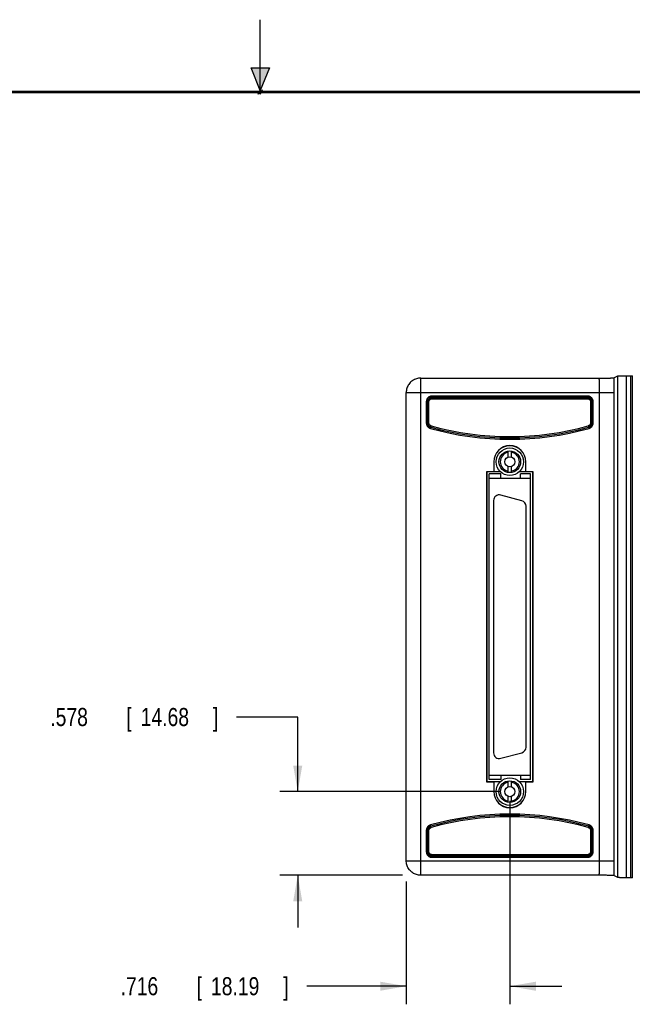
# Model space of a CAD drawing. Header units: inches. Extents: x 0 to 22, y 0 to 17.
# Tile 15 of 30: x 9.3 to 13.6, y 10.2 to 17. Entities that reach past the tile are written whole.
import ezdxf

# ---------------------------------------------------------------- set-up
doc = ezdxf.new("R2010")
doc.units = ezdxf.units.IN
doc.header["$LTSCALE"] = 1.21
doc.header["$MEASUREMENT"] = 0
doc.layers.get('0').update_dxf_attribs({"linetype": 'CONTINUOUS'})
doc.layers.add('DIMENSIONS', color=7, linetype='CONTINUOUS')
doc.styles.get("Standard").update_dxf_attribs({"font": 'txt', "width": 0.8})
doc.dimstyles.new('DIMSTYLE_1', dxfattribs={"dimtxt": 0.125, "dimasz": 0.18, "dimexe": 0.18, "dimexo": 0.0625, "dimgap": 0.09, "dimtad": 0, "dimtih": 1, "dimtoh": 1, "dimdec": 3, "dimzin": 4, "dimdsep": 46, "dimtxsty": 'STANDARD', "dimblk": '_FILLED', "dimblk1": '_FILLED', "dimblk2": '_FILLED', "dimcen": 0.09, "dimadec": 0, "dimazin": 0, "dimtp": 0.001, "dimtm": 0.001, "dimtfac": 1, "dimtdec": 3, "dimtofl": 0, "dimtmove": 0, "dimatfit": 3, "dimldrblk": '_FILLED', "dimfxl": 1, "dimtolj": 1, "dimtzin": 4, "dimarcsym": 0})

# ---------------------------------------------------------------- blocks, each defined once
blk = doc.blocks.new('_FILLED')
at = {"color": 0, "linetype": 'BYBLOCK'}
blk.add_solid([(0, 0), (-1, 0.174), (-1, -0.174)], dxfattribs=at)
blk = doc.blocks.new('*D8')
at = {"layer": 'DIMENSIONS', "color": 2, "linetype": 'CONTINUOUS'}
for p, q in [((11.2588, 12.181), (10.8352, 12.181)), ((11.2588, 11.6651), (11.2588, 12.181)), ((12.6625, 11.6651), (11.1338, 11.6651)), ((11.9828, 11.0873), (11.1338, 11.0873)), ((11.2588, 11.0873), (11.2588, 10.7273))]:
    blk.add_line(p, q, dxfattribs=at)
at = {"layer": 'DIMENSIONS', "color": 2, "linetype": 'CONTINUOUS', "xscale": 0.18, "yscale": 0.18, "zscale": 0.18}
for p, rotation in [((11.2588, 11.6651), 270), ((11.2588, 11.0873), 90)]:
    blk.add_blockref('_FILLED', p, dxfattribs=dict(at, rotation=rotation))
at = {"layer": 'DIMENSIONS', "color": 2, "linetype": 'CONTINUOUS', "width": 0.8}
for s, p in [('[', (10.0727, 12.1185)), (']', (10.6727, 12.1185)), ('.578', (9.5477, 12.1185)), ('14.68', (10.1727, 12.1185))]:
    blk.add_text(s, height=0.125, dxfattribs=at).set_placement(p)
blk = doc.blocks.new('*D9')
at = {"layer": 'DIMENSIONS', "color": 2, "linetype": 'CONTINUOUS'}
for p, q in [((12.725, 11.6026), (12.725, 10.1955)), ((12.0088, 11.0445), (12.0088, 10.1955)), ((12.0088, 10.3205), (11.3213, 10.3205)), ((12.725, 10.3205), (13.085, 10.3205))]:
    blk.add_line(p, q, dxfattribs=at)
at = {"layer": 'DIMENSIONS', "color": 2, "linetype": 'CONTINUOUS', "xscale": 0.18, "yscale": 0.18, "zscale": 0.18}
blk.add_blockref('_FILLED', (12.0088, 10.3205), dxfattribs=at)
at = {"layer": 'DIMENSIONS', "color": 2, "linetype": 'CONTINUOUS', "xscale": 0.18, "yscale": 0.18, "zscale": 0.18, "rotation": 180}
blk.add_blockref('_FILLED', (12.725, 10.3205), dxfattribs=at)
at = {"layer": 'DIMENSIONS', "color": 2, "linetype": 'CONTINUOUS', "width": 0.8}
for s, p in [('.716', (10.0338, 10.258)), ('[', (10.5588, 10.258)), ('18.19', (10.6588, 10.258)), (']', (11.1588, 10.258))]:
    blk.add_text(s, height=0.125, dxfattribs=at).set_placement(p)

msp = doc.modelspace()

# ---------------------------------------------------------------- hatches: boundary and pattern name
at = {"linetype": 'CONTINUOUS'}
msp.add_hatch(color=2, dxfattribs=at).paths.add_polyline_path([(11, 16.51), (10.9375, 16.6663), (11.0625, 16.6663)])

# ---------------------------------------------------------------- linework, layer by layer
at = {"color": 2, "linetype": 'CONTINUOUS'}
for p, q in [((11, 16.485), (11, 17)), ((11, 16.51), (10.9375, 16.6663)), ((10.9375, 16.6663), (11.0625, 16.6663)), ((11.0625, 16.6663), (11, 16.51)), ((11.015, 16.515), (10.985, 16.485)), ((10.985, 16.485), (11, 16.515)), ((11, 16.485), (11.015, 16.515))]:
    msp.add_line(p, q, dxfattribs=at)
at = {"color": 7, "linetype": 'CONTINUOUS'}
for p, q in [((12.1088, 11.0873), (12.1088, 14.5229)), ((12.1088, 14.5229), (13.3402, 14.5229)), ((13.3412, 14.5229), (13.3402, 14.5229)), ((13.4432, 14.5244), (13.4728, 14.5392)), ((13.4728, 11.071), (13.4728, 14.5392)), ((13.5307, 11.0705), (13.5307, 14.5397)), ((13.5307, 14.5397), (13.5598, 14.5397)), ((13.5598, 14.5397), (13.5598, 11.0705)), ((13.572, 14.5396), (13.572, 11.0706)), ((13.572, 14.5396), (13.5725, 14.5394)), ((12.0088, 11.1873), (12.0088, 14.4229)), ((12.0088, 14.4229), (13.4437, 14.4229)), ((12.1478, 14.3598), (12.1478, 14.2131)), ((12.1568, 14.3598), (12.1478, 14.3598)), ((12.1568, 14.3598), (12.1568, 14.2131)), ((12.1568, 14.2131), (12.1568, 14.3598)), ((12.1568, 14.3598), (12.1568, 14.3598)), ((12.1658, 14.3598), (12.1568, 14.3598)), ((12.1658, 14.2131), (12.1658, 14.3598)), ((12.1868, 14.3898), (12.1868, 14.3988)), ((13.2622, 14.3988), (12.1868, 14.3988)), ((12.1868, 14.3808), (12.1868, 14.3898)), ((12.1868, 14.3898), (12.1868, 14.3898)), ((12.1868, 14.3898), (13.2622, 14.3898)), ((13.2622, 14.3898), (12.1868, 14.3898)), ((12.1868, 14.3808), (13.2622, 14.3808)), ((13.2622, 14.3898), (13.2622, 14.3988)), ((13.2622, 14.3898), (13.2622, 14.3898)), ((13.2622, 14.3808), (13.2622, 14.3898)), ((13.2832, 14.3598), (13.2832, 14.2131)), ((13.2832, 14.3598), (13.2922, 14.3598)), ((13.2922, 14.3598), (13.2922, 14.3598)), ((13.2922, 14.3598), (13.2922, 14.2131)), ((13.2922, 14.2131), (13.2922, 14.3598)), ((13.2922, 14.3598), (13.3012, 14.3598)), ((13.3012, 14.2131), (13.3012, 14.3598)), ((13.3437, 14.4229), (13.3437, 11.1873)), ((13.4437, 14.4229), (13.4437, 11.1873)), ((12.1568, 14.2131), (12.1478, 14.2131)), ((12.1568, 14.2131), (12.1568, 14.2131)), ((12.1658, 14.2131), (12.1568, 14.2131)), ((12.1787, 14.1842), (12.1763, 14.1756)), ((12.1787, 14.1842), (12.1788, 14.1843)), ((12.1812, 14.1929), (12.1788, 14.1843)), ((13.2678, 14.1929), (13.2702, 14.1843)), ((13.2703, 14.1842), (13.2702, 14.1843)), ((13.2703, 14.1842), (13.2727, 14.1756)), ((13.2832, 14.2131), (13.2922, 14.2131)), ((13.2922, 14.2131), (13.2922, 14.2131)), ((13.2922, 14.2131), (13.3012, 14.2131)), ((12.7107, 14.0187), (12.7107, 13.9771)), ((12.7377, 13.9778), (12.7377, 14.0191)), ((12.6139, 13.9451), (12.6139, 13.8762)), ((12.6139, 13.9451), (12.615, 13.9451)), ((12.615, 13.9451), (12.615, 13.8751)), ((12.7107, 13.9132), (12.7107, 13.8715)), ((12.7377, 13.8712), (12.7377, 13.9125)), ((12.835, 13.8751), (12.835, 13.9451)), ((12.8361, 13.9451), (12.835, 13.9451)), ((12.8361, 13.8762), (12.8361, 13.9451)), ((12.5639, 13.8762), (12.5639, 11.7341)), ((12.5639, 13.8762), (12.565, 13.8751)), ((12.6139, 13.8762), (12.5639, 13.8762)), ((12.565, 13.8751), (12.565, 11.7351)), ((12.6608, 13.8751), (12.565, 13.8751)), ((12.5813, 11.748), (12.5813, 13.8622)), ((12.662, 13.8622), (12.5813, 13.8622)), ((12.5813, 13.8307), (12.8687, 13.8307)), ((12.6139, 13.8762), (12.615, 13.8751)), ((12.662, 13.8307), (12.662, 13.8622)), ((12.885, 13.8751), (12.7892, 13.8751)), ((12.7998, 13.8307), (12.7998, 13.8622)), ((12.8687, 13.8622), (12.7998, 13.8622)), ((12.8361, 13.8762), (12.835, 13.8751)), ((12.8861, 13.8762), (12.8361, 13.8762)), ((12.8687, 11.748), (12.8687, 13.8622)), ((12.8861, 13.8762), (12.885, 13.8751)), ((12.885, 11.7351), (12.885, 13.8751)), ((12.8861, 11.7341), (12.8861, 13.8762)), ((12.808, 13.6758), (12.6624, 13.7148)), ((12.6128, 13.6768), (12.6128, 11.9335)), ((12.8372, 11.9725), (12.8372, 13.6377)), ((12.6624, 11.8954), (12.808, 11.9345)), ((12.5813, 11.7795), (12.8687, 11.7795)), ((12.662, 11.7795), (12.662, 11.748)), ((12.7998, 11.7795), (12.7998, 11.748)), ((12.5639, 11.7341), (12.565, 11.7351)), ((12.5639, 11.7341), (12.6139, 11.7341)), ((12.565, 11.7351), (12.6608, 11.7351)), ((12.662, 11.748), (12.5813, 11.748)), ((12.6139, 11.7341), (12.615, 11.7351)), ((12.6139, 11.7341), (12.6139, 11.6651)), ((12.615, 11.7351), (12.615, 11.6651)), ((12.7107, 11.7387), (12.7107, 11.6971)), ((12.7377, 11.6978), (12.7377, 11.7391)), ((12.7892, 11.7351), (12.885, 11.7351)), ((12.8687, 11.748), (12.7998, 11.748)), ((12.835, 11.6651), (12.835, 11.7351)), ((12.8361, 11.7341), (12.835, 11.7351)), ((12.8361, 11.6651), (12.8361, 11.7341)), ((12.8361, 11.7341), (12.8861, 11.7341)), ((12.8861, 11.7341), (12.885, 11.7351)), ((12.6139, 11.6651), (12.615, 11.6651)), ((12.8361, 11.6651), (12.835, 11.6651)), ((12.7107, 11.6332), (12.7107, 11.5915)), ((12.7377, 11.5912), (12.7377, 11.6325)), ((12.1787, 11.426), (12.1763, 11.4347)), ((13.2703, 11.426), (13.2727, 11.4347)), ((12.1478, 11.3971), (12.1478, 11.2504)), ((12.1568, 11.3971), (12.1478, 11.3971)), ((12.1568, 11.3971), (12.1568, 11.2504)), ((12.1568, 11.2505), (12.1568, 11.3971)), ((12.1568, 11.3971), (12.1568, 11.3971)), ((12.1658, 11.3971), (12.1568, 11.3971)), ((12.1658, 11.2505), (12.1658, 11.3971)), ((12.1787, 11.426), (12.1788, 11.426)), ((12.1812, 11.4173), (12.1788, 11.426)), ((13.2678, 11.4173), (13.2702, 11.426)), ((13.2703, 11.426), (13.2702, 11.426)), ((13.2832, 11.3971), (13.2832, 11.2505)), ((13.2832, 11.3971), (13.2922, 11.3971)), ((13.2922, 11.3971), (13.2922, 11.2505)), ((13.2922, 11.2504), (13.2922, 11.3971)), ((13.2922, 11.3971), (13.3012, 11.3971)), ((13.2922, 11.3971), (13.2922, 11.3971)), ((13.3012, 11.2504), (13.3012, 11.3971)), ((12.1568, 11.2504), (12.1478, 11.2504)), ((12.1658, 11.2505), (12.1568, 11.2505)), ((12.1568, 11.2504), (12.1568, 11.2505)), ((12.1868, 11.2295), (12.1868, 11.2205)), ((13.2622, 11.2295), (12.1868, 11.2295)), ((13.2622, 11.2295), (13.2622, 11.2205)), ((13.2832, 11.2505), (13.2922, 11.2505)), ((13.2922, 11.2504), (13.2922, 11.2505)), ((13.2922, 11.2504), (13.3012, 11.2504)), ((12.0088, 11.1873), (13.4437, 11.1873)), ((13.2622, 11.2205), (12.1868, 11.2205)), ((12.1868, 11.2204), (12.1868, 11.2205)), ((12.1868, 11.2204), (12.1868, 11.2114)), ((12.1868, 11.2204), (13.2622, 11.2204)), ((12.1868, 11.2114), (13.2622, 11.2114)), ((13.2622, 11.2204), (13.2622, 11.2205)), ((13.2622, 11.2204), (13.2622, 11.2114)), ((13.3402, 11.0873), (12.1088, 11.0873)), ((13.3402, 11.0873), (13.3412, 11.0873)), ((13.4728, 11.071), (13.4432, 11.0858)), ((13.5598, 11.0705), (13.5307, 11.0705)), ((13.5725, 11.0709), (13.572, 11.0706))]:
    msp.add_line(p, q, dxfattribs=at)
at = {"color": 7, "linetype": 'CONTINUOUS', "const_width": 0.02}
msp.add_lwpolyline([(21.5, 16.5), (0.5, 16.5)], dxfattribs=at)
at = {"color": 7, "linetype": 'CONTINUOUS'}
for points in [[(12.1088, 14.5229), (12.1014, 14.5226), (12.0941, 14.5218), (12.0869, 14.5205), (12.0798, 14.5186), (12.0728, 14.5162), (12.0661, 14.5133), (12.0595, 14.5099), (12.0532, 14.5061), (12.0472, 14.5017), (12.0415, 14.4969), (12.0361, 14.4917), (12.0312, 14.486), (12.0267, 14.48), (12.0226, 14.4737), (12.019, 14.467), (12.0159, 14.4601), (12.0134, 14.4529), (12.0114, 14.4456), (12.0099, 14.4381), (12.0091, 14.4305), (12.0088, 14.4229)], [(12.1088, 11.0873), (12.1013, 11.0876), (12.0938, 11.0885), (12.0866, 11.0898), (12.0795, 11.0917), (12.0728, 11.094), (12.066, 11.0969), (12.0598, 11.1001), (12.0537, 11.1039), (12.0479, 11.108), (12.0426, 11.1124), (12.0373, 11.1174), (12.0326, 11.1225), (12.0283, 11.1279), (12.0242, 11.1339), (12.0206, 11.1401), (12.0176, 11.1463), (12.0149, 11.153), (12.0126, 11.16), (12.0108, 11.167), (12.0096, 11.1742), (12.0089, 11.1816), (12.0088, 11.1873)]]:
    msp.add_lwpolyline(points, dxfattribs=at)
for centre, radius in [((12.725, 13.9451), 0.095), ((12.725, 13.9451), 0.075), ((12.725, 13.9451), 0.035), ((12.725, 11.6651), 0.095), ((12.725, 11.6651), 0.075), ((12.725, 11.6651), 0.035)]:
    msp.add_circle(centre, radius, dxfattribs=at)
for centre, radius, start, end in [((12.7245, 16.1381), 2.0377, 254.39378, 285.60622), ((12.7245, 16.1381), 2.0287, 254.39378, 285.60622), ((12.7245, 16.1381), 2.0287, 254.39466, 285.60534), ((12.7245, 16.1381), 2.0197, 254.39466, 285.60534), ((12.725, 13.9451), 0.1111, 0, 180), ((12.725, 13.9451), 0.11, 0.01025, 180.01013), ((12.725, 13.9451), 0.066, 102.55603, 257.44397), ((12.725, 13.9451), 0.066, 281.05181, 78.94819), ((12.6522, 13.6768), 0.0394, 75, 180), ((12.7978, 13.6377), 0.0394, 0, 75), ((12.6522, 11.9335), 0.0394, 180, 285), ((12.7978, 11.9725), 0.0394, 285, 360), ((12.725, 11.6651), 0.066, 102.55603, 257.44397), ((12.725, 11.6651), 0.066, 281.05181, 78.94819), ((12.725, 11.6651), 0.1111, 180, 360), ((12.725, 11.6651), 0.11, 180.01025, 0.01013), ((12.7245, 9.4721), 2.0377, 74.39378, 105.60622), ((12.7245, 9.4721), 2.0287, 74.39378, 105.60622), ((12.7245, 9.4721), 2.0287, 74.39466, 105.60534), ((12.7245, 9.4721), 2.0197, 74.39466, 105.60534)]:
    msp.add_arc(centre, radius, start, end, dxfattribs=at)
for points in [[(13.3402, 14.5229), (13.3403, 14.5229), (13.3404, 14.5228), (13.3405, 14.5227)], [(13.3405, 11.0876), (13.3404, 11.0874), (13.3403, 11.0873), (13.3402, 11.0873)]]:
    msp.add_open_spline(points, degree=3, dxfattribs=at)
for points, knots in [([(13.3405, 14.5227), (13.3406, 14.5224), (13.3408, 14.5218), (13.3411, 14.5204), (13.3413, 14.5185), (13.3415, 14.5161), (13.3418, 14.5131), (13.342, 14.5096), (13.3422, 14.5057), (13.3424, 14.5012), (13.3426, 14.4964), (13.3428, 14.4911), (13.343, 14.4854), (13.3431, 14.4794), (13.3433, 14.4731), (13.3434, 14.4665), (13.3435, 14.4596), (13.3436, 14.4525), (13.3436, 14.4453), (13.3437, 14.4379), (13.3437, 14.4304), (13.3437, 14.4254), (13.3437, 14.4229)], [0, 0, 0, 0, 0.008261, 0.021957, 0.041112, 0.06565, 0.095443, 0.130321, 0.170084, 0.214507, 0.263339, 0.316308, 0.373121, 0.43347, 0.497028, 0.563453, 0.632366, 0.703367, 0.776048, 0.849997, 0.924795, 1, 1, 1, 1]), ([(13.3411, 14.5229), (13.3469, 14.523), (13.3581, 14.5231), (13.374, 14.5232), (13.3879, 14.5233), (13.3995, 14.5235), (13.4091, 14.5236), (13.417, 14.5237), (13.4235, 14.5238), (13.4289, 14.5239), (13.4333, 14.524), (13.4368, 14.5241), (13.4394, 14.5242), (13.4413, 14.5242), (13.4425, 14.5243), (13.4431, 14.5243), (13.4432, 14.5244)], [0, 0, 0, 0, 0.170318, 0.329276, 0.465176, 0.578234, 0.671043, 0.747461, 0.810727, 0.862858, 0.905469, 0.939386, 0.965228, 0.983655, 0.995123, 1, 1, 1, 1]), ([(13.4432, 14.5244), (13.4433, 14.521), (13.4433, 14.514), (13.4434, 14.5034), (13.4435, 14.4924), (13.4436, 14.4812), (13.4436, 14.4697), (13.4437, 14.4581), (13.4437, 14.4464), (13.4437, 14.4346), (13.4437, 14.4268), (13.4437, 14.4229)], [0, 0, 0, 0, 0.100983, 0.205907, 0.314224, 0.425342, 0.53863, 0.653421, 0.769039, 0.884799, 1, 1, 1, 1]), ([(13.4728, 14.5392), (13.4729, 14.5393), (13.4733, 14.5393), (13.474, 14.5393), (13.4752, 14.5393), (13.4767, 14.5394), (13.4787, 14.5394), (13.481, 14.5395), (13.4837, 14.5395), (13.4868, 14.5395), (13.4901, 14.5396), (13.4938, 14.5396), (13.4978, 14.5396), (13.502, 14.5397), (13.5064, 14.5397), (13.5111, 14.5397), (13.5158, 14.5397), (13.5207, 14.5397), (13.5257, 14.5397), (13.5291, 14.5397), (13.5307, 14.5397)], [0, 0, 0, 0, 0.005258, 0.017835, 0.037621, 0.064496, 0.098338, 0.138785, 0.185605, 0.238566, 0.297102, 0.360887, 0.429595, 0.502493, 0.57918, 0.659259, 0.741874, 0.82658, 0.912929, 1, 1, 1, 1]), ([(13.5598, 14.5397), (13.5602, 14.5397), (13.5612, 14.5397), (13.5626, 14.5397), (13.564, 14.5397), (13.5653, 14.5397), (13.5666, 14.5397), (13.5677, 14.5397), (13.5688, 14.5397), (13.5697, 14.5397), (13.5705, 14.5397), (13.5711, 14.5397), (13.5715, 14.5397), (13.5718, 14.5396), (13.5719, 14.5397), (13.572, 14.5396)], [0, 0, 0, 0, 0.117732, 0.234762, 0.34846, 0.457099, 0.560047, 0.655025, 0.74028, 0.815459, 0.879006, 0.929634, 0.967105, 0.990715, 1, 1, 1, 1]), ([(12.1868, 14.3988), (12.1856, 14.3988), (12.1832, 14.3987), (12.1796, 14.3982), (12.1761, 14.3974), (12.1727, 14.3962), (12.1694, 14.3948), (12.1662, 14.393), (12.1633, 14.391), (12.1605, 14.3887), (12.1579, 14.3861), (12.1556, 14.3834), (12.1536, 14.3804), (12.1518, 14.3772), (12.1504, 14.3739), (12.1492, 14.3705), (12.1484, 14.367), (12.1479, 14.3634), (12.1478, 14.361), (12.1478, 14.3598)], [0, 0, 0, 0, 0.058736, 0.117615, 0.176481, 0.235311, 0.29415, 0.352982, 0.411804, 0.470625, 0.529446, 0.588266, 0.647087, 0.705917, 0.76475, 0.823577, 0.88244, 0.941298, 1, 1, 1, 1]), ([(12.1868, 14.3898), (12.1858, 14.3898), (12.1839, 14.3897), (12.1809, 14.3893), (12.1781, 14.3886), (12.1753, 14.3876), (12.1726, 14.3863), (12.1701, 14.3848), (12.1677, 14.3831), (12.1656, 14.3811), (12.1636, 14.3789), (12.1618, 14.3765), (12.1603, 14.374), (12.159, 14.3713), (12.1581, 14.3685), (12.1573, 14.3657), (12.1569, 14.3628), (12.1568, 14.3608), (12.1568, 14.3598)], [0, 0, 0, 0, 0.062519, 0.125031, 0.187537, 0.250038, 0.312533, 0.375025, 0.437514, 0.500001, 0.562489, 0.624978, 0.68747, 0.749965, 0.812466, 0.874972, 0.937484, 1, 1, 1, 1]), ([(12.1568, 14.3598), (12.1568, 14.3608), (12.1569, 14.3627), (12.1574, 14.3656), (12.1581, 14.3685), (12.1591, 14.3713), (12.1603, 14.3739), (12.1619, 14.3765), (12.1636, 14.3788), (12.1656, 14.381), (12.1678, 14.383), (12.1702, 14.3848), (12.1727, 14.3863), (12.1753, 14.3875), (12.1781, 14.3885), (12.181, 14.3893), (12.1839, 14.3897), (12.1859, 14.3898), (12.1868, 14.3898)], [0, 0, 0, 0, 0.062496, 0.124996, 0.187497, 0.249997, 0.312497, 0.374996, 0.437494, 0.499992, 0.562489, 0.624987, 0.687486, 0.749986, 0.812487, 0.87499, 0.937494, 1, 1, 1, 1]), ([(12.1658, 14.3598), (12.1658, 14.3606), (12.1659, 14.3621), (12.1663, 14.3645), (12.167, 14.3667), (12.1679, 14.3689), (12.169, 14.371), (12.1704, 14.3729), (12.172, 14.3747), (12.1737, 14.3762), (12.1757, 14.3776), (12.1777, 14.3787), (12.1799, 14.3796), (12.1822, 14.3803), (12.1845, 14.3807), (12.1861, 14.3808), (12.1868, 14.3808)], [0, 0, 0, 0, 0.071152, 0.142638, 0.214185, 0.285645, 0.357104, 0.428578, 0.500031, 0.57149, 0.642962, 0.714398, 0.78586, 0.857435, 0.928915, 1, 1, 1, 1]), ([(13.3012, 14.3598), (13.3012, 14.361), (13.3011, 14.3634), (13.3006, 14.367), (13.2998, 14.3705), (13.2986, 14.3739), (13.2972, 14.3772), (13.2954, 14.3804), (13.2934, 14.3834), (13.2911, 14.3861), (13.2885, 14.3887), (13.2857, 14.391), (13.2828, 14.393), (13.2796, 14.3948), (13.2763, 14.3962), (13.2729, 14.3974), (13.2694, 14.3982), (13.2658, 14.3987), (13.2634, 14.3988), (13.2622, 14.3988)], [0, 0, 0, 0, 0.058736, 0.117615, 0.176481, 0.235311, 0.29415, 0.352982, 0.411804, 0.470625, 0.529446, 0.588266, 0.647087, 0.705917, 0.76475, 0.823577, 0.88244, 0.941298, 1, 1, 1, 1]), ([(13.2922, 14.3598), (13.2922, 14.3608), (13.2921, 14.3628), (13.2917, 14.3657), (13.291, 14.3685), (13.29, 14.3713), (13.2887, 14.374), (13.2872, 14.3765), (13.2854, 14.3789), (13.2834, 14.3811), (13.2813, 14.3831), (13.2789, 14.3848), (13.2764, 14.3863), (13.2737, 14.3876), (13.2709, 14.3886), (13.2681, 14.3893), (13.2651, 14.3897), (13.2632, 14.3898), (13.2622, 14.3898)], [0, 0, 0, 0, 0.062519, 0.125031, 0.187537, 0.250038, 0.312533, 0.375025, 0.437514, 0.500001, 0.562489, 0.624978, 0.68747, 0.749965, 0.812466, 0.874972, 0.937484, 1, 1, 1, 1]), ([(13.2622, 14.3898), (13.2631, 14.3898), (13.2651, 14.3897), (13.268, 14.3893), (13.2709, 14.3885), (13.2737, 14.3875), (13.2763, 14.3863), (13.2789, 14.3848), (13.2812, 14.383), (13.2834, 14.381), (13.2854, 14.3788), (13.2871, 14.3765), (13.2887, 14.3739), (13.2899, 14.3713), (13.2909, 14.3685), (13.2916, 14.3656), (13.2921, 14.3627), (13.2922, 14.3608), (13.2922, 14.3598)], [0, 0, 0, 0, 0.062496, 0.124996, 0.187497, 0.249997, 0.312497, 0.374996, 0.437494, 0.499992, 0.562489, 0.624987, 0.687486, 0.749986, 0.812487, 0.87499, 0.937494, 1, 1, 1, 1]), ([(13.2622, 14.3808), (13.2629, 14.3808), (13.2645, 14.3807), (13.2668, 14.3803), (13.2691, 14.3796), (13.2713, 14.3787), (13.2734, 14.3776), (13.2753, 14.3762), (13.277, 14.3747), (13.2786, 14.3729), (13.28, 14.371), (13.2811, 14.3689), (13.282, 14.3667), (13.2827, 14.3645), (13.2831, 14.3621), (13.2832, 14.3606), (13.2832, 14.3598)], [0, 0, 0, 0, 0.071152, 0.142638, 0.214185, 0.285645, 0.357104, 0.428578, 0.500031, 0.57149, 0.642962, 0.714398, 0.78586, 0.857435, 0.928915, 1, 1, 1, 1]), ([(12.1478, 14.2131), (12.1478, 14.2119), (12.1479, 14.2095), (12.1484, 14.2059), (12.1493, 14.2024), (12.1504, 14.199), (12.1519, 14.1956), (12.1536, 14.1925), (12.1557, 14.1895), (12.158, 14.1867), (12.1606, 14.1842), (12.1634, 14.1819), (12.1664, 14.1798), (12.1696, 14.1781), (12.1729, 14.1766), (12.1752, 14.1759), (12.1763, 14.1756)], [0, 0, 0, 0, 0.071003, 0.142409, 0.214012, 0.285604, 0.357076, 0.428526, 0.500031, 0.571532, 0.642979, 0.714452, 0.786045, 0.857638, 0.929025, 1, 1, 1, 1]), ([(12.1568, 14.2131), (12.1568, 14.2121), (12.1569, 14.2101), (12.1574, 14.2071), (12.1581, 14.2042), (12.1591, 14.2014), (12.1604, 14.1987), (12.162, 14.1962), (12.1638, 14.1938), (12.1658, 14.1916), (12.1681, 14.1896), (12.1705, 14.1878), (12.1731, 14.1864), (12.1759, 14.1851), (12.1778, 14.1845), (12.1787, 14.1842)], [0, 0, 0, 0, 0.076936, 0.153866, 0.23079, 0.307711, 0.384628, 0.461543, 0.538457, 0.615372, 0.692289, 0.76921, 0.846134, 0.923065, 1, 1, 1, 1]), ([(12.1788, 14.1843), (12.1778, 14.1845), (12.1759, 14.1852), (12.1732, 14.1864), (12.1706, 14.1879), (12.1682, 14.1896), (12.1659, 14.1916), (12.1639, 14.1938), (12.162, 14.1962), (12.1605, 14.1987), (12.1592, 14.2014), (12.1581, 14.2043), (12.1574, 14.2072), (12.1569, 14.2101), (12.1568, 14.2121), (12.1568, 14.2131)], [0, 0, 0, 0, 0.076811, 0.153633, 0.230473, 0.307338, 0.384228, 0.461142, 0.53808, 0.615038, 0.692014, 0.769004, 0.846002, 0.923, 1, 1, 1, 1]), ([(12.1812, 14.1929), (12.1805, 14.1931), (12.1791, 14.1936), (12.177, 14.1946), (12.175, 14.1957), (12.1732, 14.1971), (12.1716, 14.1987), (12.1701, 14.2004), (12.1688, 14.2023), (12.1677, 14.2043), (12.1669, 14.2065), (12.1663, 14.2087), (12.1659, 14.2109), (12.1658, 14.2124), (12.1658, 14.2131)], [0, 0, 0, 0, 0.082134, 0.165153, 0.248745, 0.332574, 0.416297, 0.499812, 0.583369, 0.667194, 0.751122, 0.834798, 0.917864, 1, 1, 1, 1]), ([(13.2832, 14.2131), (13.2832, 14.2124), (13.2831, 14.2109), (13.2827, 14.2087), (13.2821, 14.2065), (13.2813, 14.2043), (13.2802, 14.2023), (13.2789, 14.2004), (13.2774, 14.1987), (13.2758, 14.1971), (13.274, 14.1957), (13.272, 14.1946), (13.27, 14.1936), (13.2685, 14.1931), (13.2678, 14.1929)], [0, 0, 0, 0, 0.082134, 0.165153, 0.248745, 0.332574, 0.416297, 0.499812, 0.58337, 0.667194, 0.751122, 0.834798, 0.917865, 1, 1, 1, 1]), ([(13.2922, 14.2131), (13.2922, 14.2121), (13.2921, 14.2102), (13.2916, 14.2072), (13.2909, 14.2043), (13.2898, 14.2015), (13.2885, 14.1988), (13.287, 14.1962), (13.2852, 14.1938), (13.2831, 14.1916), (13.2809, 14.1896), (13.2784, 14.1879), (13.2758, 14.1864), (13.2731, 14.1852), (13.2712, 14.1845), (13.2702, 14.1843)], [0, 0, 0, 0, 0.076811, 0.153633, 0.230473, 0.307338, 0.384229, 0.461142, 0.538081, 0.615039, 0.692015, 0.769005, 0.846002, 0.923, 1, 1, 1, 1]), ([(13.2703, 14.1842), (13.2712, 14.1845), (13.2731, 14.1851), (13.2759, 14.1864), (13.2785, 14.1878), (13.2809, 14.1896), (13.2832, 14.1916), (13.2852, 14.1938), (13.287, 14.1962), (13.2886, 14.1987), (13.2899, 14.2014), (13.2909, 14.2042), (13.2917, 14.2071), (13.2921, 14.2101), (13.2922, 14.2121), (13.2922, 14.2131)], [0, 0, 0, 0, 0.076936, 0.153866, 0.23079, 0.307711, 0.384628, 0.461543, 0.538457, 0.615372, 0.692289, 0.76921, 0.846134, 0.923065, 1, 1, 1, 1]), ([(13.2727, 14.1756), (13.2738, 14.1759), (13.2761, 14.1766), (13.2794, 14.1781), (13.2826, 14.1798), (13.2856, 14.1819), (13.2884, 14.1842), (13.291, 14.1867), (13.2933, 14.1895), (13.2954, 14.1925), (13.2971, 14.1957), (13.2986, 14.199), (13.2998, 14.2024), (13.3006, 14.2059), (13.3011, 14.2095), (13.3012, 14.2119), (13.3012, 14.2131)], [0, 0, 0, 0, 0.071003, 0.142409, 0.214012, 0.285604, 0.357076, 0.428526, 0.50003, 0.571532, 0.642979, 0.714452, 0.786044, 0.857638, 0.929025, 1, 1, 1, 1]), ([(12.1763, 11.4347), (12.1752, 11.4344), (12.1729, 11.4336), (12.1696, 11.4322), (12.1664, 11.4304), (12.1634, 11.4284), (12.1606, 11.4261), (12.158, 11.4235), (12.1557, 11.4207), (12.1536, 11.4178), (12.1519, 11.4146), (12.1504, 11.4113), (12.1493, 11.4078), (12.1484, 11.4043), (12.1479, 11.4007), (12.1478, 11.3983), (12.1478, 11.3971)], [0, 0, 0, 0, 0.071003, 0.142409, 0.214012, 0.285604, 0.357076, 0.428526, 0.50003, 0.571532, 0.642979, 0.714452, 0.786044, 0.857638, 0.929025, 1, 1, 1, 1]), ([(13.3012, 11.3971), (13.3012, 11.3983), (13.3011, 11.4007), (13.3006, 11.4043), (13.2998, 11.4079), (13.2986, 11.4113), (13.2971, 11.4146), (13.2954, 11.4178), (13.2933, 11.4207), (13.291, 11.4235), (13.2884, 11.4261), (13.2856, 11.4284), (13.2826, 11.4304), (13.2794, 11.4322), (13.2761, 11.4336), (13.2738, 11.4344), (13.2727, 11.4347)], [0, 0, 0, 0, 0.071003, 0.142409, 0.214012, 0.285604, 0.357076, 0.428526, 0.500031, 0.571532, 0.642979, 0.714452, 0.786045, 0.857638, 0.929025, 1, 1, 1, 1]), ([(12.1787, 11.426), (12.1778, 11.4258), (12.1759, 11.4251), (12.1731, 11.4239), (12.1705, 11.4224), (12.1681, 11.4207), (12.1658, 11.4187), (12.1638, 11.4165), (12.162, 11.4141), (12.1604, 11.4115), (12.1591, 11.4088), (12.1581, 11.406), (12.1574, 11.4031), (12.1569, 11.4001), (12.1568, 11.3981), (12.1568, 11.3971)], [0, 0, 0, 0, 0.076936, 0.153866, 0.23079, 0.307711, 0.384628, 0.461543, 0.538457, 0.615372, 0.692289, 0.76921, 0.846134, 0.923065, 1, 1, 1, 1]), ([(12.1568, 11.3971), (12.1568, 11.3981), (12.1569, 11.4001), (12.1574, 11.4031), (12.1581, 11.406), (12.1592, 11.4088), (12.1605, 11.4115), (12.162, 11.414), (12.1638, 11.4164), (12.1659, 11.4186), (12.1681, 11.4206), (12.1706, 11.4224), (12.1732, 11.4239), (12.1759, 11.4251), (12.1778, 11.4257), (12.1788, 11.426)], [0, 0, 0, 0, 0.076811, 0.153633, 0.230473, 0.307338, 0.384229, 0.461142, 0.538081, 0.615039, 0.692015, 0.769005, 0.846002, 0.923, 1, 1, 1, 1]), ([(12.1658, 11.3971), (12.1658, 11.3979), (12.1659, 11.3994), (12.1663, 11.4016), (12.1669, 11.4038), (12.1677, 11.4059), (12.1688, 11.4079), (12.1701, 11.4098), (12.1716, 11.4116), (12.1732, 11.4131), (12.175, 11.4145), (12.177, 11.4157), (12.1791, 11.4167), (12.1805, 11.4171), (12.1812, 11.4173)], [0, 0, 0, 0, 0.082134, 0.165153, 0.248745, 0.332574, 0.416297, 0.499812, 0.58337, 0.667194, 0.751122, 0.834798, 0.917865, 1, 1, 1, 1]), ([(13.2678, 11.4173), (13.2685, 11.4171), (13.27, 11.4167), (13.272, 11.4157), (13.274, 11.4145), (13.2758, 11.4131), (13.2774, 11.4116), (13.2789, 11.4098), (13.2802, 11.4079), (13.2813, 11.4059), (13.2821, 11.4038), (13.2827, 11.4016), (13.2831, 11.3994), (13.2832, 11.3979), (13.2832, 11.3971)], [0, 0, 0, 0, 0.082134, 0.165153, 0.248745, 0.332574, 0.416297, 0.499812, 0.583369, 0.667194, 0.751122, 0.834798, 0.917864, 1, 1, 1, 1]), ([(13.2702, 11.426), (13.2712, 11.4257), (13.2731, 11.4251), (13.2758, 11.4239), (13.2784, 11.4224), (13.2809, 11.4206), (13.2831, 11.4187), (13.2851, 11.4165), (13.287, 11.4141), (13.2885, 11.4115), (13.2898, 11.4088), (13.2909, 11.406), (13.2916, 11.4031), (13.2921, 11.4001), (13.2922, 11.3981), (13.2922, 11.3971)], [0, 0, 0, 0, 0.076811, 0.153633, 0.230473, 0.307338, 0.384228, 0.461142, 0.53808, 0.615038, 0.692014, 0.769004, 0.846002, 0.923, 1, 1, 1, 1]), ([(13.2922, 11.3971), (13.2922, 11.3981), (13.2921, 11.4001), (13.2917, 11.4031), (13.2909, 11.406), (13.2899, 11.4088), (13.2886, 11.4115), (13.287, 11.4141), (13.2852, 11.4165), (13.2832, 11.4187), (13.2809, 11.4207), (13.2785, 11.4224), (13.2759, 11.4239), (13.2731, 11.4251), (13.2712, 11.4258), (13.2703, 11.426)], [0, 0, 0, 0, 0.076936, 0.153866, 0.23079, 0.307711, 0.384628, 0.461543, 0.538457, 0.615372, 0.692289, 0.76921, 0.846134, 0.923065, 1, 1, 1, 1]), ([(12.1478, 11.2504), (12.1478, 11.2492), (12.1479, 11.2468), (12.1484, 11.2433), (12.1492, 11.2397), (12.1504, 11.2363), (12.1518, 11.233), (12.1536, 11.2299), (12.1556, 11.2269), (12.1579, 11.2241), (12.1605, 11.2216), (12.1633, 11.2193), (12.1662, 11.2172), (12.1694, 11.2155), (12.1727, 11.214), (12.1761, 11.2129), (12.1796, 11.212), (12.1832, 11.2115), (12.1856, 11.2114), (12.1868, 11.2114)], [0, 0, 0, 0, 0.058736, 0.117615, 0.176481, 0.235311, 0.29415, 0.352982, 0.411804, 0.470625, 0.529446, 0.588266, 0.647087, 0.705917, 0.76475, 0.823577, 0.88244, 0.941298, 1, 1, 1, 1]), ([(12.1868, 11.2205), (12.1859, 11.2205), (12.1839, 11.2206), (12.181, 11.221), (12.1781, 11.2217), (12.1753, 11.2227), (12.1727, 11.224), (12.1702, 11.2255), (12.1678, 11.2272), (12.1656, 11.2292), (12.1636, 11.2314), (12.1619, 11.2338), (12.1603, 11.2363), (12.1591, 11.239), (12.1581, 11.2417), (12.1574, 11.2446), (12.1569, 11.2475), (12.1568, 11.2495), (12.1568, 11.2505)], [0, 0, 0, 0, 0.062496, 0.124996, 0.187497, 0.249997, 0.312497, 0.374996, 0.437494, 0.499992, 0.562489, 0.624987, 0.687486, 0.749986, 0.812487, 0.87499, 0.937494, 1, 1, 1, 1]), ([(12.1568, 11.2504), (12.1568, 11.2494), (12.1569, 11.2475), (12.1573, 11.2446), (12.1581, 11.2417), (12.159, 11.2389), (12.1603, 11.2363), (12.1618, 11.2337), (12.1636, 11.2314), (12.1656, 11.2292), (12.1677, 11.2272), (12.1701, 11.2254), (12.1726, 11.2239), (12.1753, 11.2227), (12.1781, 11.2217), (12.1809, 11.221), (12.1839, 11.2205), (12.1858, 11.2204), (12.1868, 11.2204)], [0, 0, 0, 0, 0.062519, 0.125031, 0.187537, 0.250038, 0.312533, 0.375025, 0.437514, 0.500001, 0.562489, 0.624978, 0.68747, 0.749965, 0.812466, 0.874972, 0.937484, 1, 1, 1, 1]), ([(12.1868, 11.2295), (12.1861, 11.2295), (12.1845, 11.2296), (12.1822, 11.23), (12.1799, 11.2306), (12.1777, 11.2315), (12.1757, 11.2326), (12.1737, 11.234), (12.172, 11.2356), (12.1704, 11.2373), (12.169, 11.2393), (12.1679, 11.2413), (12.167, 11.2435), (12.1663, 11.2458), (12.1659, 11.2481), (12.1658, 11.2497), (12.1658, 11.2505)], [0, 0, 0, 0, 0.071152, 0.142638, 0.214185, 0.285645, 0.357104, 0.428578, 0.500031, 0.57149, 0.642962, 0.714398, 0.78586, 0.857435, 0.928915, 1, 1, 1, 1]), ([(13.2832, 11.2505), (13.2832, 11.2497), (13.2831, 11.2481), (13.2827, 11.2458), (13.282, 11.2435), (13.2811, 11.2413), (13.28, 11.2393), (13.2786, 11.2373), (13.277, 11.2356), (13.2753, 11.234), (13.2734, 11.2326), (13.2713, 11.2315), (13.2691, 11.2306), (13.2668, 11.23), (13.2645, 11.2296), (13.2629, 11.2295), (13.2622, 11.2295)], [0, 0, 0, 0, 0.071152, 0.142638, 0.214185, 0.285645, 0.357104, 0.428578, 0.500031, 0.57149, 0.642962, 0.714398, 0.78586, 0.857435, 0.928915, 1, 1, 1, 1]), ([(13.2922, 11.2505), (13.2922, 11.2495), (13.2921, 11.2475), (13.2916, 11.2446), (13.2909, 11.2417), (13.2899, 11.239), (13.2887, 11.2363), (13.2871, 11.2338), (13.2854, 11.2314), (13.2834, 11.2292), (13.2812, 11.2272), (13.2789, 11.2255), (13.2763, 11.224), (13.2737, 11.2227), (13.2709, 11.2217), (13.268, 11.221), (13.2651, 11.2206), (13.2631, 11.2205), (13.2622, 11.2205)], [0, 0, 0, 0, 0.062496, 0.124996, 0.187497, 0.249997, 0.312497, 0.374996, 0.437494, 0.499992, 0.562489, 0.624987, 0.687486, 0.749986, 0.812487, 0.87499, 0.937494, 1, 1, 1, 1]), ([(13.2622, 11.2204), (13.2632, 11.2204), (13.2651, 11.2205), (13.2681, 11.221), (13.2709, 11.2217), (13.2737, 11.2227), (13.2764, 11.2239), (13.2789, 11.2254), (13.2813, 11.2272), (13.2834, 11.2292), (13.2854, 11.2314), (13.2872, 11.2337), (13.2887, 11.2363), (13.29, 11.2389), (13.291, 11.2417), (13.2917, 11.2446), (13.2921, 11.2475), (13.2922, 11.2494), (13.2922, 11.2504)], [0, 0, 0, 0, 0.062519, 0.125031, 0.187537, 0.250038, 0.312533, 0.375025, 0.437514, 0.500001, 0.562489, 0.624978, 0.68747, 0.749965, 0.812466, 0.874972, 0.937484, 1, 1, 1, 1]), ([(13.2622, 11.2114), (13.2634, 11.2114), (13.2658, 11.2115), (13.2694, 11.212), (13.2729, 11.2129), (13.2763, 11.214), (13.2796, 11.2155), (13.2828, 11.2172), (13.2857, 11.2193), (13.2885, 11.2216), (13.2911, 11.2241), (13.2934, 11.2269), (13.2954, 11.2299), (13.2972, 11.233), (13.2986, 11.2363), (13.2998, 11.2397), (13.3006, 11.2433), (13.3011, 11.2468), (13.3012, 11.2492), (13.3012, 11.2504)], [0, 0, 0, 0, 0.058736, 0.117615, 0.176481, 0.235311, 0.29415, 0.352982, 0.411804, 0.470625, 0.529446, 0.588266, 0.647087, 0.705917, 0.76475, 0.823577, 0.88244, 0.941298, 1, 1, 1, 1]), ([(13.3437, 11.1873), (13.3437, 11.1848), (13.3437, 11.1798), (13.3437, 11.1724), (13.3436, 11.165), (13.3436, 11.1578), (13.3435, 11.1507), (13.3434, 11.1438), (13.3433, 11.1372), (13.3431, 11.1308), (13.343, 11.1248), (13.3428, 11.1192), (13.3426, 11.1139), (13.3424, 11.109), (13.3422, 11.1046), (13.342, 11.1006), (13.3418, 11.0972), (13.3415, 11.0942), (13.3413, 11.0918), (13.3411, 11.0899), (13.3408, 11.0885), (13.3406, 11.0878), (13.3405, 11.0876)], [0, 0, 0, 0, 0.075205, 0.150003, 0.223952, 0.296633, 0.367634, 0.436548, 0.502973, 0.566531, 0.62688, 0.683693, 0.736662, 0.785494, 0.829917, 0.869681, 0.904559, 0.934352, 0.95889, 0.978045, 0.991741, 1, 1, 1, 1]), ([(13.4437, 11.1873), (13.4437, 11.1834), (13.4437, 11.1756), (13.4437, 11.1639), (13.4437, 11.1522), (13.4436, 11.1406), (13.4436, 11.1291), (13.4435, 11.1178), (13.4434, 11.1069), (13.4433, 11.0962), (13.4433, 11.0893), (13.4432, 11.0858)], [0, 0, 0, 0, 0.115201, 0.23096, 0.346579, 0.46137, 0.574657, 0.685776, 0.794093, 0.899017, 1, 1, 1, 1]), ([(13.4432, 11.0858), (13.4431, 11.0859), (13.4425, 11.0859), (13.4413, 11.086), (13.4394, 11.0861), (13.4368, 11.0862), (13.4333, 11.0863), (13.4289, 11.0864), (13.4235, 11.0865), (13.417, 11.0866), (13.4091, 11.0867), (13.3995, 11.0868), (13.3879, 11.0869), (13.374, 11.087), (13.3581, 11.0872), (13.3469, 11.0873), (13.3411, 11.0873)], [0, 0, 0, 0, 0.004877, 0.016345, 0.034772, 0.060614, 0.094531, 0.137142, 0.189273, 0.252539, 0.328957, 0.421766, 0.534824, 0.670723, 0.829681, 1, 1, 1, 1]), ([(13.5307, 11.0705), (13.5291, 11.0705), (13.5257, 11.0705), (13.5207, 11.0705), (13.5158, 11.0705), (13.5111, 11.0706), (13.5064, 11.0706), (13.502, 11.0706), (13.4978, 11.0706), (13.4938, 11.0706), (13.4901, 11.0707), (13.4868, 11.0707), (13.4837, 11.0707), (13.481, 11.0708), (13.4787, 11.0708), (13.4767, 11.0709), (13.4752, 11.0709), (13.474, 11.0709), (13.4733, 11.071), (13.4729, 11.071), (13.4728, 11.071)], [0, 0, 0, 0, 0.087071, 0.17342, 0.258126, 0.340741, 0.42082, 0.497507, 0.570405, 0.639113, 0.702898, 0.761434, 0.814395, 0.861215, 0.901662, 0.935504, 0.962379, 0.982165, 0.994742, 1, 1, 1, 1]), ([(13.572, 11.0706), (13.5719, 11.0706), (13.5718, 11.0706), (13.5715, 11.0706), (13.5711, 11.0706), (13.5705, 11.0706), (13.5697, 11.0706), (13.5688, 11.0705), (13.5677, 11.0705), (13.5666, 11.0705), (13.5653, 11.0705), (13.564, 11.0705), (13.5626, 11.0705), (13.5612, 11.0705), (13.5602, 11.0705), (13.5598, 11.0705)], [0, 0, 0, 0, 0.009285, 0.032895, 0.070366, 0.120994, 0.184541, 0.25972, 0.344975, 0.439953, 0.542901, 0.65154, 0.765238, 0.882268, 1, 1, 1, 1])]:
    msp.add_open_spline(points, degree=3, knots=knots, dxfattribs=at)

# ---------------------------------------------------------------- dimensions: what is measured, and where the dimension line sits
at = {"layer": 'DIMENSIONS', "color": 2, "linetype": 'CONTINUOUS'}
dim = msp.add_linear_dim(base=(11.2588, 11.6651), p1=(11.9828, 11.0873), p2=(12.6625, 11.6651), angle=90, dimstyle='DIMSTYLE_1', dxfattribs=at)
dim.commit()
dim.dimension.update_dxf_attribs({"geometry": '*D8', "text_midpoint": (10.1602, 12.181), "dimtype": 160})
dim = msp.add_linear_dim(base=(12.725, 10.3205), p1=(12.0088, 11.0445), p2=(12.725, 11.6026), dimstyle='DIMSTYLE_1', dxfattribs=at)
dim.commit()
dim.dimension.update_dxf_attribs({"geometry": '*D9', "text_midpoint": (10.6463, 10.3205), "dimtype": 160})

doc.saveas('drawing.dxf')
